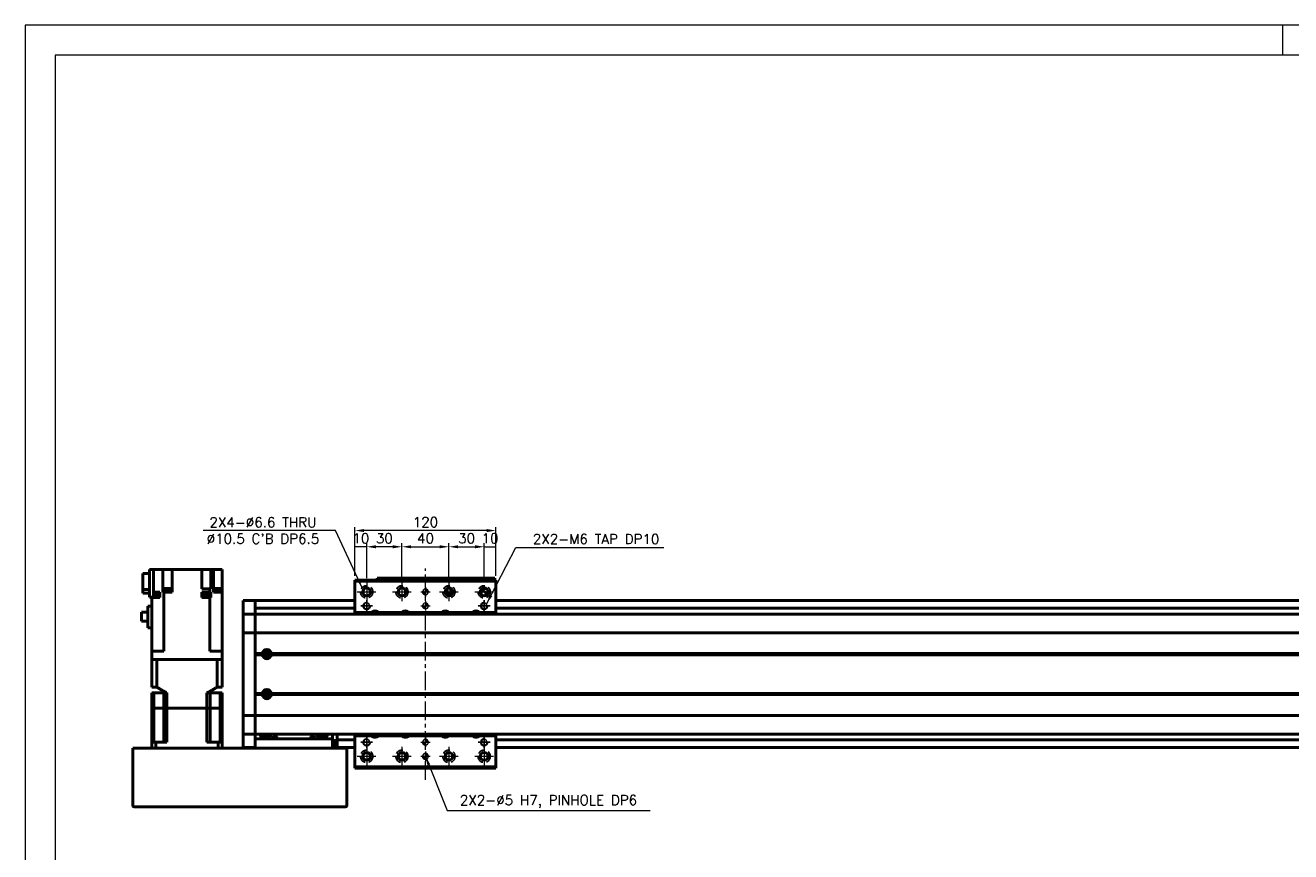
# Model space of a CAD drawing. Header units: millimetres. Extents: x 46891 to 50687, y 6223 to 10043.
# Tile 3 of 6: x 48547 to 49624, y 9339 to 10043. Entities that reach past the tile are written whole.
import ezdxf

# ---------------------------------------------------------------- set-up
doc = ezdxf.new("R2010")
doc.units = ezdxf.units.MM
doc.header["$LTSCALE"] = 0.5
doc.linetypes.add('CENTER', pattern=[50.8, 31.75, -6.35, 6.35, -6.35])
doc.linetypes.add('HIDDENX2', pattern=[19.05, 12.7, -6.35])
doc.layers.get('0').update_dxf_attribs({"lineweight": 20})
doc.layers.add('1', color=1, linetype='CENTER', lineweight=13)
doc.layers.add('외형선(ISO)', color=7, linetype='Continuous', lineweight=50)
doc.layers.add('2', color=2, linetype='HIDDENX2')
doc.layers.add('DIM', color=4, linetype='Continuous')
doc.styles.add('DSR TEXT', font='romans.shx', dxfattribs={"bigfont": 'whgtxt.shx'})
doc.styles.get("Standard").update_dxf_attribs({"font": 'romans.shx', "bigfont": 'whgtxt.shx'})
doc.dimstyles.new('DSR', dxfattribs={"dimscale": 2, "dimtxt": 3, "dimasz": 3, "dimexe": 0.5, "dimexo": 0.5, "dimgap": 0.5, "dimtad": 1, "dimdsep": 46, "dimtxsty": 'Standard', "dimcen": 2.5, "dimclrd": 4, "dimclre": 4, "dimclrt": 2, "dimadec": 0, "dimazin": 2, "dimtfac": 1, "dimtmove": 0, "dimatfit": 3, "dimfxl": 0, "dimlwd": -1, "dimlwe": -1, "dimarcsym": 0})

# ---------------------------------------------------------------- blocks, each defined once
blk = doc.blocks.new('A$C1C1952E1')
at = {"color": 1}
blk.add_lwpolyline([(0, 0), (420, 0), (420, 297), (0, 297)], close=True, dxfattribs=at)
at = {"color": 3}
blk.add_lwpolyline([(5, 5), (415, 5), (415, 292), (5, 292)], close=True, dxfattribs=at)
blk = doc.blocks.new('tap6')
blk.add_circle((0, 0), 2.5)
at = {"layer": 'DIM', "color": 1}
for p, q in [((-5, 0), (5, 0)), ((0, -5), (0, 5))]:
    blk.add_line(p, q, dxfattribs=at)
blk.add_arc((0, 0), 3, 263.303, 187.8802, dxfattribs=at)
blk = doc.blocks.new('A$C33E56CC6')
h = blk.add_hatch()
h.set_pattern_fill('ANSI31', color=256, style=0)
h.set_pattern_definition([(45, (-7065.45672, -6508.5399), (-0.0883883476, 0.0883883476), [])])
h.paths.add_polyline_path([(4, 6.5, 0.414214), (1.5, 4), (4, 4)])
h.paths.add_polyline_path([(6.5, 4), (4, 4), (4, 1.5, 0.414214)])
blk.add_circle((4, 4), 2.5)
at = {"layer": '1'}
for p, q in [((0, 4), (8, 4)), ((4, 0), (4, 8))]:
    blk.add_line(p, q, dxfattribs=at)
blk = doc.blocks.new('*D70')
at = {"color": 1, "linetype": 'ByBlock'}
for p, q in [((48827.3, 9574), (48827.3, 9601.8)), ((48837.3, 9598.8), (48827.3, 9598.8)), ((48837.3, 9572), (48837.3, 9601.8))]:
    blk.add_line(p, q, dxfattribs=at)
at = {"layer": 'Defpoints', "color": 0}
for p in [(48827.3, 9598.8), (48827.3, 9570.4), (48837.3, 9568.4)]:
    blk.add_point(p, dxfattribs=at)
at = {"color": 3, "insert": (48832.3, 9606), "char_height": 8.4, "attachment_point": 5, "style": 'DSR TEXT'}
blk.add_mtext('10', dxfattribs=at)
blk = doc.blocks.new('*D71')
at = {"color": 1, "linetype": 'ByBlock'}
for p, q in [((48837.3, 9572), (48837.3, 9601.8)), ((48859.5, 9598.8), (48845.1, 9598.8)), ((48867.3, 9572), (48867.3, 9601.8))]:
    blk.add_line(p, q, dxfattribs=at)
at = {"color": 1}
for points in [[(48845.1, 9600.1), (48845.1, 9597.5), (48837.3, 9598.8)], [(48859.5, 9600.1), (48859.5, 9597.5), (48867.3, 9598.8)]]:
    blk.add_solid(points, dxfattribs=at)
at = {"layer": 'Defpoints', "color": 0}
for p in [(48837.3, 9598.8), (48837.3, 9568.4), (48867.3, 9568.4)]:
    blk.add_point(p, dxfattribs=at)
at = {"color": 3, "insert": (48852.3, 9606), "char_height": 8.4, "attachment_point": 5, "style": 'DSR TEXT'}
blk.add_mtext('30', dxfattribs=at)
blk = doc.blocks.new('*D72')
at = {"color": 1, "linetype": 'ByBlock'}
for p, q in [((48867.3, 9572), (48867.3, 9601.8)), ((48875.1, 9598.8), (48899.5, 9598.8)), ((48907.3, 9572), (48907.3, 9601.8))]:
    blk.add_line(p, q, dxfattribs=at)
at = {"color": 1}
for points in [[(48875.1, 9600.1), (48875.1, 9597.5), (48867.3, 9598.8)], [(48899.5, 9600.1), (48899.5, 9597.5), (48907.3, 9598.8)]]:
    blk.add_solid(points, dxfattribs=at)
at = {"layer": 'Defpoints', "color": 0}
for p in [(48907.3, 9598.8), (48867.3, 9568.4), (48907.3, 9568.4)]:
    blk.add_point(p, dxfattribs=at)
at = {"color": 3, "insert": (48887.3, 9606), "char_height": 8.4, "attachment_point": 5, "style": 'DSR TEXT'}
blk.add_mtext('40', dxfattribs=at)
blk = doc.blocks.new('*D73')
at = {"color": 1, "linetype": 'ByBlock'}
for p, q in [((48907.3, 9572), (48907.3, 9601.8)), ((48915.1, 9598.8), (48929.5, 9598.8)), ((48937.3, 9572), (48937.3, 9601.8))]:
    blk.add_line(p, q, dxfattribs=at)
at = {"color": 1}
for points in [[(48915.1, 9600.1), (48915.1, 9597.5), (48907.3, 9598.8)], [(48929.5, 9600.1), (48929.5, 9597.5), (48937.3, 9598.8)]]:
    blk.add_solid(points, dxfattribs=at)
at = {"layer": 'Defpoints', "color": 0}
for p in [(48937.3, 9598.8), (48907.3, 9568.4), (48937.3, 9568.4)]:
    blk.add_point(p, dxfattribs=at)
at = {"color": 3, "insert": (48922.3, 9606), "char_height": 8.4, "attachment_point": 5, "style": 'DSR TEXT'}
blk.add_mtext('30', dxfattribs=at)
blk = doc.blocks.new('*D74')
at = {"color": 1, "linetype": 'ByBlock'}
for p, q in [((48937.3, 9572), (48937.3, 9601.8)), ((48937.3, 9598.8), (48947.3, 9598.8)), ((48947.3, 9574), (48947.3, 9601.8))]:
    blk.add_line(p, q, dxfattribs=at)
at = {"layer": 'Defpoints', "color": 0}
for p in [(48947.3, 9598.8), (48937.3, 9568.4), (48947.3, 9570.4)]:
    blk.add_point(p, dxfattribs=at)
at = {"color": 3, "insert": (48942.3, 9606), "char_height": 8.4, "attachment_point": 5, "style": 'DSR TEXT'}
blk.add_mtext('10', dxfattribs=at)
blk = doc.blocks.new('*D75')
at = {"color": 1, "linetype": 'ByBlock'}
for p, q in [((48827.3, 9574), (48827.3, 9615.6)), ((48939.5, 9612.6), (48835.1, 9612.6)), ((48947.3, 9574), (48947.3, 9615.6))]:
    blk.add_line(p, q, dxfattribs=at)
at = {"color": 1}
for points in [[(48835.1, 9613.9), (48835.1, 9611.3), (48827.3, 9612.6)], [(48939.5, 9613.9), (48939.5, 9611.3), (48947.3, 9612.6)]]:
    blk.add_solid(points, dxfattribs=at)
at = {"layer": 'Defpoints', "color": 0}
for p in [(48827.3, 9612.6), (48827.3, 9570.4), (48947.3, 9570.4)]:
    blk.add_point(p, dxfattribs=at)
at = {"color": 3, "insert": (48887.3, 9619.8), "char_height": 8.4, "attachment_point": 5, "style": 'DSR TEXT'}
blk.add_mtext('120', dxfattribs=at)

msp = doc.modelspace()

# ---------------------------------------------------------------- linework, layer by layer
at = {"color": 1}
msp.add_line((49616.94052, 10042.66196), (49616.94052, 10017.17936), dxfattribs=at)
at = {"layer": '1'}
for p, q in [((48887.25224, 9400.44883), (48887.25224, 9580.44883)), ((48837.25224, 9568.44883), (48837.25224, 9552.44883)), ((48867.25224, 9568.44883), (48867.25224, 9552.44883)), ((48907.25224, 9568.44883), (48907.25224, 9552.44883)), ((48829.25224, 9560.44883), (48845.25224, 9560.44883)), ((48859.25224, 9560.44883), (48875.25224, 9560.44883)), ((48899.25224, 9560.44883), (48915.25224, 9560.44883)), ((48929.25224, 9560.44883), (48945.25224, 9560.44883)), ((48837.25224, 9428.44883), (48837.25224, 9412.44883)), ((48867.25224, 9428.44883), (48867.25224, 9412.44883)), ((48907.25224, 9428.44883), (48907.25224, 9412.44883)), ((48937.25224, 9428.44883), (48937.25224, 9412.44883)), ((48829.25224, 9420.44883), (48845.25224, 9420.44883)), ((48859.25224, 9420.44883), (48875.25224, 9420.44883)), ((48899.25224, 9420.44883), (48915.25224, 9420.44883)), ((48929.25224, 9420.44883), (48945.25224, 9420.44883))]:
    msp.add_line(p, q, dxfattribs=at)
at = {"layer": '2'}
for centre in [(48837.25224, 9560.44883), (48867.25224, 9560.44883), (48907.25224, 9560.44883), (48937.25224, 9560.44883), (48837.25224, 9420.44883), (48867.25224, 9420.44883), (48907.25224, 9420.44883), (48937.25224, 9420.44883)]:
    msp.add_circle(centre, 5.25, dxfattribs=at)
at = {"layer": '외형선(ISO)'}
for p, q in [((48646.75224, 9562.32113), (48646.75224, 9576.14877)), ((48646.75224, 9576.14877), (48652.25224, 9576.14877)), ((48655.75224, 9579.54882), (48652.25224, 9579.54882)), ((48652.25224, 9579.54882), (48652.25224, 9556.04882)), ((48659.81222, 9579.54882), (48655.75224, 9579.54882)), ((48655.75224, 9556.04882), (48655.75224, 9579.54882)), ((48659.81222, 9579.54882), (48663.74417, 9579.54882)), ((48668.25224, 9579.54882), (48663.74417, 9579.54882)), ((48663.74417, 9579.54882), (48663.74417, 9560.04882)), ((48668.25224, 9579.54882), (48671.75224, 9579.54882)), ((48697.05224, 9579.54882), (48671.75224, 9579.54882)), ((48671.75224, 9560.04882), (48671.75224, 9579.54882)), ((48697.05224, 9579.54882), (48700.55224, 9579.54882)), ((48697.05224, 9563.04882), (48697.05224, 9579.54882)), ((48704.53087, 9579.54882), (48700.55224, 9579.54882)), ((48704.53087, 9579.54882), (48706.75224, 9579.54882)), ((48704.53087, 9563.04882), (48704.53087, 9579.54882)), ((48706.75224, 9579.54882), (48710.25224, 9579.54882)), ((48706.75224, 9560.04882), (48706.75224, 9579.54882)), ((48714.25224, 9579.54882), (48710.25224, 9579.54882)), ((48714.25224, 9560.04882), (48714.25224, 9579.54882)), ((48827.25224, 9570.44883), (48827.25224, 9569.44883)), ((48827.25224, 9570.44883), (48947.25224, 9570.44883)), ((48827.25224, 9569.44883), (48827.25224, 9542.94883)), ((48947.25224, 9569.44883), (48827.25224, 9569.44883)), ((48846.25224, 9571.9488), (48846.25224, 9571.94879)), ((48846.25224, 9571.9488), (48896.25224, 9571.9488)), ((48846.25224, 9570.44883), (48846.25224, 9571.94879)), ((48849.25224, 9571.94878), (48893.25224, 9571.94878)), ((48896.25224, 9571.9488), (48896.25224, 9571.94879)), ((48896.25224, 9571.9488), (48946.25224, 9571.9488)), ((48896.25224, 9571.94879), (48896.25224, 9570.44883)), ((48896.25224, 9570.44883), (48896.25224, 9571.94879)), ((48899.25224, 9571.94878), (48943.25224, 9571.94878)), ((48946.25224, 9571.94879), (48946.25224, 9570.44883)), ((48947.25224, 9569.44883), (48947.25224, 9570.44883)), ((48947.25224, 9569.44883), (48947.25224, 9570.44883)), ((48947.25224, 9542.94883), (48947.25224, 9569.44883)), ((48652.25224, 9562.32113), (48646.75224, 9562.32113)), ((48646.75224, 9559.34888), (48646.75224, 9562.32113)), ((48646.75224, 9559.34888), (48652.25224, 9559.34888)), ((48652.25224, 9556.04882), (48655.75224, 9556.04882)), ((48654.21733, 9555.54882), (48654.21733, 9556.04882)), ((48654.21733, 9555.54882), (48654.25224, 9555.54882)), ((48659.81222, 9555.54882), (48654.25224, 9555.54882)), ((48654.25224, 9509.94882), (48654.25224, 9555.54882)), ((48655.75224, 9560.04882), (48659.81222, 9560.04882)), ((48659.96733, 9558.24882), (48655.75224, 9558.24882)), ((48660.11733, 9556.24882), (48655.75224, 9556.24882)), ((48661.24759, 9560.04882), (48659.81222, 9560.04882)), ((48659.81222, 9555.54882), (48661.24759, 9555.54882)), ((48659.96733, 9556.24882), (48659.96733, 9558.24882)), ((48660.11733, 9555.54882), (48660.11733, 9556.24882)), ((48661.24759, 9555.54882), (48661.24759, 9560.04882)), ((48663.74417, 9560.04882), (48664.29357, 9560.04882)), ((48664.69288, 9560.04882), (48664.29357, 9560.04882)), ((48664.69288, 9509.94882), (48664.69288, 9560.04882)), ((48664.69288, 9560.04882), (48671.75224, 9560.04882)), ((48670.95628, 9560.54882), (48664.95628, 9560.54882)), ((48664.95628, 9560.04882), (48664.95628, 9560.54882)), ((48670.90628, 9561.24882), (48665.00628, 9561.24882)), ((48665.00628, 9560.54882), (48665.00628, 9561.24882)), ((48670.75628, 9563.24882), (48665.15628, 9563.24882)), ((48665.15628, 9561.24882), (48665.15628, 9563.24882)), ((48670.75628, 9561.24882), (48670.75628, 9563.24882)), ((48670.90628, 9560.54882), (48670.90628, 9561.24882)), ((48670.95628, 9560.04882), (48670.95628, 9560.54882)), ((48697.05224, 9563.04882), (48703.81161, 9563.04882)), ((48703.81161, 9560.04882), (48697.05224, 9560.04882)), ((48697.05224, 9560.04882), (48697.05224, 9555.54882)), ((48700.46246, 9555.54882), (48697.05224, 9555.54882)), ((48703.865, 9556.24882), (48697.965, 9556.24882)), ((48697.965, 9555.54882), (48697.965, 9556.24882)), ((48703.715, 9558.24882), (48698.115, 9558.24882)), ((48698.115, 9556.24882), (48698.115, 9558.24882)), ((48700.46246, 9555.54882), (48701.36753, 9555.54882)), ((48703.81161, 9555.54882), (48701.36753, 9555.54882)), ((48703.715, 9556.24882), (48703.715, 9558.24882)), ((48703.81161, 9563.04882), (48703.81161, 9560.04882)), ((48704.21092, 9563.04882), (48703.81161, 9563.04882)), ((48703.81161, 9560.04882), (48704.21092, 9560.04882)), ((48704.21092, 9555.54882), (48703.81161, 9555.54882)), ((48703.81161, 9509.94882), (48703.81161, 9555.54882)), ((48703.865, 9555.54882), (48703.865, 9556.24882)), ((48704.21092, 9563.04882), (48704.53087, 9563.04882)), ((48704.53087, 9560.04882), (48704.21092, 9560.04882)), ((48704.21092, 9555.54882), (48704.53087, 9555.54882)), ((48704.53087, 9555.54882), (48704.53087, 9560.04882)), ((48706.75224, 9560.04882), (48708.69227, 9560.04882)), ((48713.74095, 9560.54882), (48707.74095, 9560.54882)), ((48707.74095, 9560.04882), (48707.74095, 9560.54882)), ((48713.69095, 9561.24882), (48707.79095, 9561.24882)), ((48707.79095, 9560.54882), (48707.79095, 9561.24882)), ((48713.54095, 9563.24882), (48707.94095, 9563.24882)), ((48707.94095, 9561.24882), (48707.94095, 9563.24882)), ((48714.25224, 9560.04882), (48708.69227, 9560.04882)), ((48713.54095, 9561.24882), (48713.54095, 9563.24882)), ((48713.69095, 9560.54882), (48713.69095, 9561.24882)), ((48713.74095, 9560.04882), (48713.74095, 9560.54882)), ((48714.25224, 9509.94882), (48714.25224, 9560.04882)), ((48714.28716, 9556.24882), (48714.25224, 9556.24882)), ((48714.25224, 9555.54882), (48714.28716, 9555.54882)), ((48714.28716, 9555.54882), (48714.28716, 9556.24882)), ((48904.25224, 9559.07405), (48904.25224, 9561.8236)), ((48904.75224, 9558.94881), (48904.31286, 9558.94881)), ((48910.19162, 9558.94879), (48904.31287, 9558.94879)), ((48904.75224, 9562.60289), (48904.75224, 9558.94881)), ((48904.75224, 9558.94881), (48905.05224, 9558.94881)), ((48905.05224, 9558.94881), (48905.05224, 9562.9085)), ((48909.45224, 9558.94881), (48905.05224, 9558.94881)), ((48906.65224, 9557.54879), (48906.85224, 9557.54879)), ((48906.83926, 9557.17477), (48906.65224, 9557.54879)), ((48906.85224, 9557.94879), (48907.65224, 9557.94879)), ((48906.85224, 9557.54879), (48906.85224, 9557.94879)), ((48907.65224, 9557.94879), (48907.65224, 9557.54879)), ((48907.65224, 9557.54879), (48907.85224, 9557.54879)), ((48907.85224, 9557.54879), (48907.66523, 9557.17477)), ((48909.45224, 9562.9085), (48909.45224, 9558.94881)), ((48909.45224, 9558.94881), (48909.75224, 9558.94881)), ((48909.75224, 9558.94881), (48909.75224, 9562.60289)), ((48910.19162, 9558.94881), (48909.75224, 9558.94881)), ((48910.25224, 9559.07405), (48910.25224, 9561.8236)), ((48650.85224, 9529.84882), (48650.85224, 9548.19882)), ((48654.25224, 9548.19882), (48650.85224, 9548.19882)), ((48732.25224, 9549.94882), (48732.25224, 9552.94882)), ((48742.25224, 9552.94882), (48732.25224, 9552.94882)), ((48732.25224, 9549.94882), (48732.25224, 9548.08866)), ((48732.25224, 9548.08866), (48732.25224, 9547.1807)), ((48732.25224, 9547.1807), (48732.25224, 9541.90903)), ((48742.25224, 9549.94882), (48742.25224, 9552.94882)), ((48827.25224, 9552.94882), (48742.25224, 9552.94882)), ((48742.25224, 9552.94882), (48742.25224, 9549.94882)), ((48742.25224, 9549.94882), (48742.25224, 9548.08866)), ((48742.25224, 9548.08866), (48742.25224, 9549.94882)), ((48742.25224, 9547.1807), (48742.25224, 9548.08866)), ((48742.25224, 9541.90903), (48742.25224, 9547.1807)), ((48827.25224, 9546.44882), (48742.25224, 9546.44882)), ((50322.25224, 9552.94882), (48947.25224, 9552.94882)), ((50322.25224, 9546.44882), (48947.25224, 9546.44882)), ((48645.45224, 9535.62382), (48645.45224, 9543.07382)), ((48645.45224, 9543.07382), (48650.85224, 9543.07382)), ((48650.85224, 9535.62382), (48645.45224, 9535.62382)), ((48732.25224, 9541.90903), (48732.25224, 9541.44882)), ((48732.25224, 9538.74032), (48732.25224, 9541.44882)), ((48742.25224, 9541.44882), (48732.25224, 9541.44882)), ((48732.25224, 9526.14033), (48732.25224, 9538.74032)), ((48742.25224, 9541.44882), (48742.25224, 9541.90903)), ((48742.25224, 9541.44882), (48742.25224, 9538.74032)), ((48742.25224, 9538.74032), (48742.25224, 9541.44882)), ((48742.25224, 9541.44882), (50322.25224, 9541.44882)), ((48742.25224, 9538.74032), (48742.25224, 9526.14033)), ((48742.25224, 9526.14033), (48742.25224, 9538.74032)), ((48841.45716, 9542.94883), (48827.25224, 9542.94883)), ((48827.25224, 9542.94883), (48827.25224, 9541.44882)), ((48867.45716, 9542.94883), (48847.04733, 9542.94883)), ((48901.45716, 9542.94883), (48873.04733, 9542.94883)), ((48927.45716, 9542.94883), (48907.04733, 9542.94883)), ((48947.25224, 9542.94883), (48933.04733, 9542.94883)), ((48947.25224, 9541.44882), (48947.25224, 9542.94883)), ((48650.85224, 9529.84882), (48654.25224, 9529.84882)), ((48732.25224, 9526.14033), (48732.25224, 9525.67623)), ((48732.25224, 9523.67623), (48732.25224, 9525.67623)), ((48742.25224, 9525.67623), (48732.25224, 9525.67623)), ((48732.25224, 9523.67623), (48732.25224, 9457.22142)), ((48742.25224, 9525.67623), (48742.25224, 9526.14033)), ((48742.25224, 9526.14033), (48742.25224, 9525.67623)), ((48742.25224, 9525.67623), (48742.25224, 9523.67623)), ((48742.25224, 9523.67623), (48742.25224, 9525.67623)), ((48742.25224, 9525.67623), (50322.25224, 9525.67623)), ((48742.25224, 9457.22142), (48742.25224, 9523.67623)), ((48742.25224, 9523.67623), (48742.25224, 9507.94882)), ((48658.75224, 9509.94882), (48654.25224, 9509.94882)), ((48654.25224, 9509.94882), (48654.25224, 9502.94882)), ((48654.25224, 9479.44882), (48654.25224, 9502.94882)), ((48654.25224, 9502.94882), (48654.25672, 9502.94882)), ((48654.25672, 9502.94882), (48658.55169, 9502.94882)), ((48658.55169, 9502.94882), (48658.55691, 9502.94882)), ((48658.55691, 9479.44882), (48658.55691, 9502.94882)), ((48709.94757, 9502.94882), (48658.55691, 9502.94882)), ((48658.75224, 9509.94882), (48664.69288, 9509.94882)), ((48658.75224, 9502.94882), (48709.75224, 9502.94882)), ((48703.81161, 9509.94882), (48709.75224, 9509.94882)), ((48714.25224, 9509.94882), (48709.75224, 9509.94882)), ((48709.94757, 9479.44882), (48709.94757, 9502.94882)), ((48709.94757, 9502.94882), (48709.95279, 9502.94882)), ((48709.95279, 9502.94882), (48714.24777, 9502.94882)), ((48714.24777, 9502.94882), (48714.25224, 9502.94882)), ((48714.25224, 9509.94882), (48714.25224, 9502.94882)), ((48714.25224, 9479.44882), (48714.25224, 9502.94882)), ((48742.25224, 9507.94882), (48748.28362, 9507.94882)), ((48742.25224, 9507.44882), (48748.75224, 9507.44882)), ((48742.25224, 9506.94882), (48748.28362, 9506.94882)), ((48742.25224, 9506.94882), (48742.25224, 9473.94882)), ((48753.52803, 9508.44882), (48750.97645, 9508.44882)), ((48755.75224, 9507.44882), (50308.75224, 9507.44882)), ((48756.22087, 9507.94882), (50308.28362, 9507.94882)), ((48756.22087, 9506.94882), (50308.28362, 9506.94882)), ((48654.25224, 9479.44882), (48658.55691, 9479.44882)), ((48709.94757, 9479.44882), (48714.25224, 9479.44882)), ((48654.25224, 9474.44882), (48655.96466, 9474.44882)), ((48654.25224, 9461.44882), (48654.25224, 9474.44882)), ((48664.50224, 9474.44882), (48655.96466, 9474.44882)), ((48655.96466, 9461.44882), (48655.96466, 9474.44882)), ((48664.50224, 9474.44882), (48667.21552, 9474.44882)), ((48664.50224, 9461.44882), (48664.50224, 9474.44882)), ((48667.21552, 9461.44882), (48667.21552, 9474.44882)), ((48701.28897, 9474.44882), (48704.00224, 9474.44882)), ((48701.28897, 9461.44882), (48701.28897, 9474.44882)), ((48704.00224, 9474.44882), (48712.53983, 9474.44882)), ((48704.00224, 9461.44882), (48704.00224, 9474.44882)), ((48712.53983, 9474.44882), (48714.25224, 9474.44882)), ((48712.53983, 9461.44882), (48712.53983, 9474.44882)), ((48714.25224, 9461.44882), (48714.25224, 9474.44882)), ((48742.25224, 9473.94882), (48748.28362, 9473.94882)), ((48742.25224, 9473.44882), (48748.75224, 9473.44882)), ((48742.25224, 9472.94882), (48748.28362, 9472.94882)), ((48742.25224, 9472.94882), (48742.25224, 9457.22142)), ((48753.52803, 9472.44882), (48750.97645, 9472.44882)), ((48755.75224, 9473.44882), (50308.75224, 9473.44882)), ((48756.22087, 9473.94882), (50308.28362, 9473.94882)), ((48756.22087, 9472.94882), (50308.28362, 9472.94882)), ((48655.96466, 9461.44882), (48654.25224, 9461.44882)), ((48654.25224, 9461.44882), (48654.25224, 9432.44882)), ((48654.25224, 9461.44882), (48655.96466, 9461.44882)), ((48659.50224, 9461.44882), (48655.96466, 9461.44882)), ((48655.96466, 9432.44882), (48655.96466, 9461.44882)), ((48659.50224, 9461.44882), (48655.96466, 9461.44882)), ((48664.50224, 9461.44882), (48659.50224, 9461.44882)), ((48664.50224, 9461.44882), (48659.50224, 9461.44882)), ((48667.21552, 9461.44882), (48664.50224, 9461.44882)), ((48664.50224, 9432.44882), (48664.50224, 9461.44882)), ((48664.50224, 9461.44882), (48667.21552, 9461.44882)), ((48701.28897, 9461.44882), (48667.21552, 9461.44882)), ((48667.21552, 9461.44882), (48667.21552, 9432.44882)), ((48701.28897, 9461.44882), (48667.21552, 9461.44882)), ((48704.00224, 9461.44882), (48701.28897, 9461.44882)), ((48701.28897, 9461.44882), (48701.28897, 9432.44882)), ((48701.28897, 9461.44882), (48704.00224, 9461.44882)), ((48709.00224, 9461.44882), (48704.00224, 9461.44882)), ((48704.00224, 9432.44882), (48704.00224, 9461.44882)), ((48709.00224, 9461.44882), (48704.00224, 9461.44882)), ((48712.53983, 9461.44882), (48709.00224, 9461.44882)), ((48712.53983, 9461.44882), (48709.00224, 9461.44882)), ((48714.25224, 9461.44882), (48712.53983, 9461.44882)), ((48712.53983, 9432.44882), (48712.53983, 9461.44882)), ((48712.53983, 9461.44882), (48714.25224, 9461.44882)), ((48714.25224, 9461.44882), (48714.25224, 9432.44882)), ((48732.25224, 9455.22142), (48732.25224, 9457.22142)), ((48742.25224, 9457.22142), (48742.25224, 9455.22142)), ((48742.25224, 9455.22142), (48742.25224, 9457.22142)), ((48732.25224, 9455.22142), (48732.25224, 9454.75732)), ((48742.25224, 9455.22142), (48732.25224, 9455.22142)), ((48732.25224, 9442.15733), (48732.25224, 9454.75732)), ((48742.25224, 9454.75732), (48742.25224, 9455.22142)), ((48742.25224, 9455.22142), (48742.25224, 9454.75732)), ((48742.25224, 9455.22142), (50322.25224, 9455.22142)), ((48742.25224, 9454.75732), (48742.25224, 9442.15733)), ((48742.25224, 9442.15733), (48742.25224, 9454.75732)), ((48732.25224, 9439.44882), (48732.25224, 9442.15733)), ((48732.25224, 9439.44882), (48732.25224, 9438.98862)), ((48742.25224, 9439.44882), (48732.25224, 9439.44882)), ((48732.25224, 9438.98862), (48732.25224, 9433.71695)), ((48742.25224, 9442.15733), (48742.25224, 9439.44882)), ((48742.25224, 9439.44882), (48742.25224, 9442.15733)), ((48742.25224, 9439.44882), (48742.25224, 9435.44882)), ((48742.25224, 9439.44882), (50322.25224, 9439.44882)), ((48742.25224, 9435.44882), (48808.25224, 9435.44882)), ((48742.25224, 9427.44882), (48742.25224, 9435.44882)), ((48760.68201, 9437.44882), (48757.82248, 9437.44882)), ((48757.82248, 9437.44882), (48757.82248, 9435.44882)), ((48760.68201, 9435.44882), (48760.68201, 9437.44882)), ((48792.68201, 9437.44882), (48789.82248, 9437.44882)), ((48789.82248, 9437.44882), (48789.82248, 9435.44882)), ((48792.68201, 9435.44882), (48792.68201, 9437.44882)), ((48808.25224, 9435.44882), (48808.25224, 9439.44882)), ((48808.25224, 9435.44882), (48808.25224, 9427.44882)), ((48812.25224, 9438.44882), (48812.25224, 9439.44882)), ((48812.25224, 9434.44882), (48812.25224, 9438.44882)), ((48827.25224, 9439.44882), (48827.25224, 9437.94883)), ((48827.25224, 9437.94883), (48841.45716, 9437.94883)), ((48827.25224, 9437.94883), (48827.25224, 9411.44883)), ((48847.04733, 9437.94883), (48867.45716, 9437.94883)), ((48873.04733, 9437.94883), (48901.45716, 9437.94883)), ((48907.04733, 9437.94883), (48927.45716, 9437.94883)), ((48933.04733, 9437.94883), (48947.25224, 9437.94883)), ((48947.25224, 9437.94883), (48947.25224, 9439.44882)), ((48947.25224, 9411.44883), (48947.25224, 9437.94883)), ((48639.25224, 9427.44882), (48638.25224, 9427.44882)), ((48638.25224, 9378.44882), (48638.25224, 9427.44882)), ((48819.25224, 9427.44882), (48639.25224, 9427.44882)), ((48654.25224, 9432.44882), (48657.79473, 9432.44882)), ((48654.25224, 9427.44882), (48654.25224, 9432.44882)), ((48667.21552, 9432.44882), (48657.79473, 9432.44882)), ((48657.79473, 9427.44882), (48657.79473, 9432.44882)), ((48710.70976, 9432.44882), (48701.28897, 9432.44882)), ((48710.70976, 9432.44882), (48714.25224, 9432.44882)), ((48710.70976, 9427.44882), (48710.70976, 9432.44882)), ((48714.25224, 9427.44882), (48714.25224, 9432.44882)), ((48732.25224, 9433.71695), (48732.25224, 9432.80899)), ((48732.25224, 9432.80899), (48732.25224, 9430.94882)), ((48732.25224, 9427.94882), (48732.25224, 9430.94882)), ((48742.25224, 9427.94882), (48732.25224, 9427.94882)), ((48808.25224, 9433.94463), (48812.25224, 9433.94463)), ((48812.25224, 9432.64882), (48808.25224, 9432.64882)), ((48812.25224, 9430.34882), (48808.25224, 9430.34882)), ((48812.25224, 9427.94882), (48808.25224, 9427.94882)), ((48812.25224, 9434.44882), (48812.25224, 9433.44882)), ((48827.25224, 9434.44882), (48812.25224, 9434.44882)), ((48812.25224, 9430.94882), (48812.25224, 9433.44882)), ((48812.25224, 9430.94882), (48812.25224, 9427.94882)), ((48827.25224, 9427.94882), (48812.25224, 9427.94882)), ((48820.25224, 9427.44882), (48819.25224, 9427.44882)), ((48820.25224, 9427.44882), (48820.25224, 9378.44882)), ((50322.25224, 9434.44882), (48947.25224, 9434.44882)), ((50322.25224, 9427.94882), (48947.25224, 9427.94882)), ((48827.25224, 9411.44883), (48827.25224, 9410.44883)), ((48827.25224, 9411.44883), (48947.25224, 9411.44883)), ((48827.25224, 9410.44883), (48947.25224, 9410.44883)), ((48947.25224, 9410.44883), (48947.25224, 9411.44883)), ((48819.25224, 9377.44882), (48639.25224, 9377.44882))]:
    msp.add_line(p, q, dxfattribs=at)
for centre, radius in [((48837.25224, 9560.44883), 3.3), ((48867.25224, 9560.44883), 3.3), ((48907.25224, 9560.44883), 3.3), ((48937.25224, 9560.44883), 3.3), ((48752.25224, 9507.44882), 2.25), ((48752.25224, 9507.44882), 1.621), ((48752.25224, 9473.44882), 2.25), ((48752.25224, 9473.44882), 1.621), ((48837.25224, 9420.44883), 3.3), ((48867.25224, 9420.44883), 3.3), ((48907.25224, 9420.44883), 3.3), ((48937.25224, 9420.44883), 3.3)]:
    msp.add_circle(centre, radius, dxfattribs=at)
for centre, radius, start, end in [((48936.25224, 9558.44882), 2.5, 335.28027671, 151.58970931), ((48936.25224, 9565.44882), 2.5, 248.2192296, 314.40065234), ((48844.25224, 9540.44883), 3.75, 41.8103149, 138.1896851), ((48870.25224, 9540.44883), 3.75, 41.8103149, 138.1896851), ((48904.25224, 9540.44883), 3.75, 41.8103149, 138.1896851), ((48930.25224, 9540.44883), 3.75, 41.8103149, 138.1896851), ((48844.25224, 9540.44883), 3.75, 138.18968531, 164.53403728), ((48844.25224, 9540.44883), 2.25, 26.38771527, 153.61228473), ((48844.25224, 9540.44883), 2, 29.99990145, 150.00009855), ((48844.25224, 9540.44883), 3.75, 15.46596272, 41.81031469), ((48870.25224, 9540.44883), 3.75, 138.18968531, 164.53403728), ((48870.25224, 9540.44883), 2.25, 26.38771527, 153.61228473), ((48870.25224, 9540.44883), 2, 29.99990145, 150.00009855), ((48870.25224, 9540.44883), 3.75, 15.46596272, 41.81031469), ((48904.25224, 9540.44883), 3.75, 138.18968531, 164.53403728), ((48904.25224, 9540.44883), 2.25, 26.38771527, 153.61228473), ((48904.25224, 9540.44883), 2, 29.99990145, 150.00009855), ((48904.25224, 9540.44883), 3.75, 15.46596272, 41.81031469), ((48930.25224, 9540.44883), 3.75, 138.18968531, 164.53403728), ((48930.25224, 9540.44883), 2.25, 26.38771527, 153.61228473), ((48930.25224, 9540.44883), 2, 29.99990145, 150.00009855), ((48930.25224, 9540.44883), 3.75, 15.46596272, 41.81031469), ((48752.25224, 9507.44882), 4, 7.18075572, 172.81924428), ((48752.25224, 9507.44882), 4, 187.18075578, 352.81924422), ((48752.25224, 9473.44882), 4, 7.18075578, 172.81924422), ((48752.25224, 9473.44882), 4, 187.18075578, 352.81924422), ((48751.25224, 9440.94882), 5.25, 196.60154937, 343.39845063), ((48751.25224, 9440.94882), 3.3, 207.03569139, 332.96430861), ((48751.25224, 9440.94882), 2.4585, 217.59876735, 322.40123265), ((48799.25224, 9440.94882), 5.25, 196.60154937, 343.39845063), ((48799.25224, 9440.94882), 3.3, 207.03569139, 332.96430861), ((48799.25224, 9440.94882), 2.4585, 217.59876735, 322.40123265), ((48844.25224, 9440.44883), 3.75, 195.46605719, 221.81031469), ((48844.25224, 9440.44883), 3.75, 221.8103149, 318.1896851), ((48844.25224, 9440.44883), 2.25, 206.38788466, 333.61211534), ((48844.25224, 9440.44883), 2, 210.00009856, 329.99990144), ((48844.25224, 9440.44883), 3.75, 318.18968531, 344.53394281), ((48870.25224, 9440.44883), 3.75, 195.46605719, 221.81031469), ((48870.25224, 9440.44883), 3.75, 221.8103149, 318.1896851), ((48870.25224, 9440.44883), 2.25, 206.38788466, 333.61211534), ((48870.25224, 9440.44883), 2, 210.00009856, 329.99990144), ((48870.25224, 9440.44883), 3.75, 318.18968531, 344.53394281), ((48904.25224, 9440.44883), 3.75, 195.46605719, 221.81031469), ((48904.25224, 9440.44883), 3.75, 221.8103149, 318.1896851), ((48904.25224, 9440.44883), 2.25, 206.38788466, 333.61211534), ((48904.25224, 9440.44883), 2, 210.00009856, 329.99990144), ((48904.25224, 9440.44883), 3.75, 318.18968531, 344.53394281), ((48930.25224, 9440.44883), 3.75, 195.46605719, 221.81031469), ((48930.25224, 9440.44883), 3.75, 221.8103149, 318.1896851), ((48930.25224, 9440.44883), 2.25, 206.38788466, 333.61211534), ((48930.25224, 9440.44883), 2, 210.00009856, 329.99990144), ((48930.25224, 9440.44883), 3.75, 318.18968531, 344.53394281), ((48639.25224, 9378.44882), 1, 180, 270), ((48819.25224, 9378.44882), 1, 270, 0)]:
    msp.add_arc(centre, radius, start, end, dxfattribs=at)
at = {"layer": '외형선(ISO)', "extrusion": (0, 0, -1)}
for centre, major_axis, start_param, end_param in [((48849.25224, 9571.94879), (-3, 0), 4.7123890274, 6.2831854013), ((48893.25224, 9571.94879), (3, 0), 0, 1.5707963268), ((48899.25224, 9571.94879), (-3, 0), 4.7123890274, 6.2831854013), ((48943.25224, 9571.94879), (3, 0), 0, 1.5707963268)]:
    msp.add_ellipse(centre, major_axis=major_axis, ratio=0.00001, start_param=start_param, end_param=end_param, dxfattribs=at)
at = {"layer": '외형선(ISO)'}
for points in [[(48748.28362, 9507.94882), (48748.51793, 9507.68314), (48748.75224, 9507.44882)], [(48748.75224, 9507.44882), (48748.51793, 9507.21451), (48748.28362, 9506.94882)], [(48755.75224, 9507.44882), (48755.98656, 9507.68314), (48756.22087, 9507.94882)], [(48756.22087, 9506.94882), (48755.98656, 9507.21451), (48755.75224, 9507.44882)], [(48748.28362, 9473.94882), (48748.51793, 9473.68314), (48748.75224, 9473.44882)], [(48748.75224, 9473.44882), (48748.51793, 9473.21451), (48748.28362, 9472.94882)], [(48755.75224, 9473.44882), (48755.98656, 9473.68314), (48756.22087, 9473.94882)], [(48756.22087, 9472.94882), (48755.98656, 9473.21451), (48755.75224, 9473.44882)]]:
    msp.add_open_spline(points, degree=2, dxfattribs=at)
for points, weights in [([(48667.21552, 9474.44882), (48663.17874, 9476.44226), (48658.55691, 9479.44882)], [1.45736434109, 1.41367336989, 1.35251798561]), ([(48709.94757, 9479.44882), (48705.32575, 9476.44226), (48701.28897, 9474.44882)], [1.35251798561, 1.41367336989, 1.45736434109]), ([(48760.68201, 9437.44882), (48759.25224, 9437.94844), (48757.82248, 9437.44882)], [1, 1.22925, 1]), ([(48792.68201, 9437.44882), (48791.25224, 9437.94844), (48789.82248, 9437.44882)], [1, 1.22925, 1])]:
    msp.add_rational_spline(points, weights, degree=2, dxfattribs=at)

# ---------------------------------------------------------------- block references
at = {"xscale": 5.096520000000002, "yscale": 5.096520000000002, "zscale": 5.096520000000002}
msp.add_blockref('A$C1C1952E1', (48546.67132, 8528.99552), dxfattribs=at)
at = {"xscale": -1}
for name, p, rotation in [('A$C33E56CC6', (48883.25224, 9564.44883), 180), ('tap6', (48837.25224, 9548.44883), 90), ('A$C33E56CC6', (48883.25224, 9552.44883), 180), ('tap6', (48937.25224, 9548.44883), 90), ('tap6', (48837.25224, 9432.44883), 90), ('A$C33E56CC6', (48883.25224, 9436.44883), 180), ('tap6', (48937.25224, 9432.44883), 90), ('A$C33E56CC6', (48883.25224, 9424.44883), 180)]:
    msp.add_blockref(name, p, dxfattribs=dict(at, rotation=rotation))

# ---------------------------------------------------------------- texts
at = {"color": 3, "char_height": 8.4, "style": 'DSR TEXT'}
for s, insert, attachment_point in [("2X4-%%C6.6 THRU\\P%%C10.5 C'B DP6.5", (48748.95978, 9612.63424), 5), ('2X2-M6 TAP DP10', (49032.54378, 9605.37506), 5), ('2X2-%%C5 H7, PINHOLE DP6', (48916.56419, 9387.3662), 1)]:
    msp.add_mtext(s, dxfattribs=dict(at, insert=insert, attachment_point=attachment_point))

# ---------------------------------------------------------------- dimensions: what is measured, and where the dimension line sits
for base, p1, p2, picture, middle in [((48827.25224, 9612.6097), (48947.25224, 9570.44883), (48827.25224, 9570.44883), '*D75', (48887.25224, 9619.8097)), ((48827.25224, 9598.80775), (48837.25224, 9568.44883), (48827.25224, 9570.44883), '*D70', (48832.25224, 9606.00775)), ((48837.25224, 9598.80775), (48867.25224, 9568.44883), (48837.25224, 9568.44883), '*D71', (48852.25224, 9606.00775)), ((48907.25224, 9598.80775), (48867.25224, 9568.44883), (48907.25224, 9568.44883), '*D72', (48887.25224, 9606.00775)), ((48937.25224, 9598.80775), (48907.25224, 9568.44883), (48937.25224, 9568.44883), '*D73', (48922.25224, 9606.00775)), ((48947.25224, 9598.80775), (48937.25224, 9568.44883), (48947.25224, 9570.44883), '*D74', (48942.25224, 9606.00775))]:
    dim = msp.add_linear_dim(base=base, p1=p1, p2=p2, dimstyle='DSR', override={"dimscale": 3, "dimtxt": 2.8, "dimasz": 2.600136, "dimexe": 1, "dimexo": 1.2, "dimgap": 1, "dimdec": 4, "dimtxsty": 'DSR TEXT', "dimclrd": 1, "dimclre": 1, "dimclrt": 3, "dimtdec": 4, "dimtix": 1})
    dim.commit()
    dim.dimension.update_dxf_attribs({"geometry": picture, "text_midpoint": middle})

# ---------------------------------------------------------------- leaders
at = {"annotation_type": 0, "has_hookline": 1}
for points, hookline_direction, text_width in [([(48833.29993, 9563.90451), (48810.58518, 9612.57152), (48802.78478, 9612.57152)], 1, 101.65), ([(48939.45384, 9550.48671), (48964.11837, 9598.17506), (48971.91878, 9598.17506)], 0, 115.25), ([(48887.25224, 9420.44883), (48905.76379, 9374.3662), (48913.56419, 9374.3662)], 0, 161.875)]:
    msp.add_leader(points, dimstyle='DSR', override={"dimscale": 3, "dimtxt": 2.8, "dimasz": 2.600136, "dimexe": 1, "dimexo": 1.2, "dimgap": 1, "dimdec": 4, "dimtxsty": 'DSR TEXT', "dimclrd": 1, "dimclre": 1, "dimclrt": 3, "dimtdec": 4, "dimtix": 1}, dxfattribs=dict(at, hookline_direction=hookline_direction, text_width=text_width))

doc.saveas('drawing.dxf')
